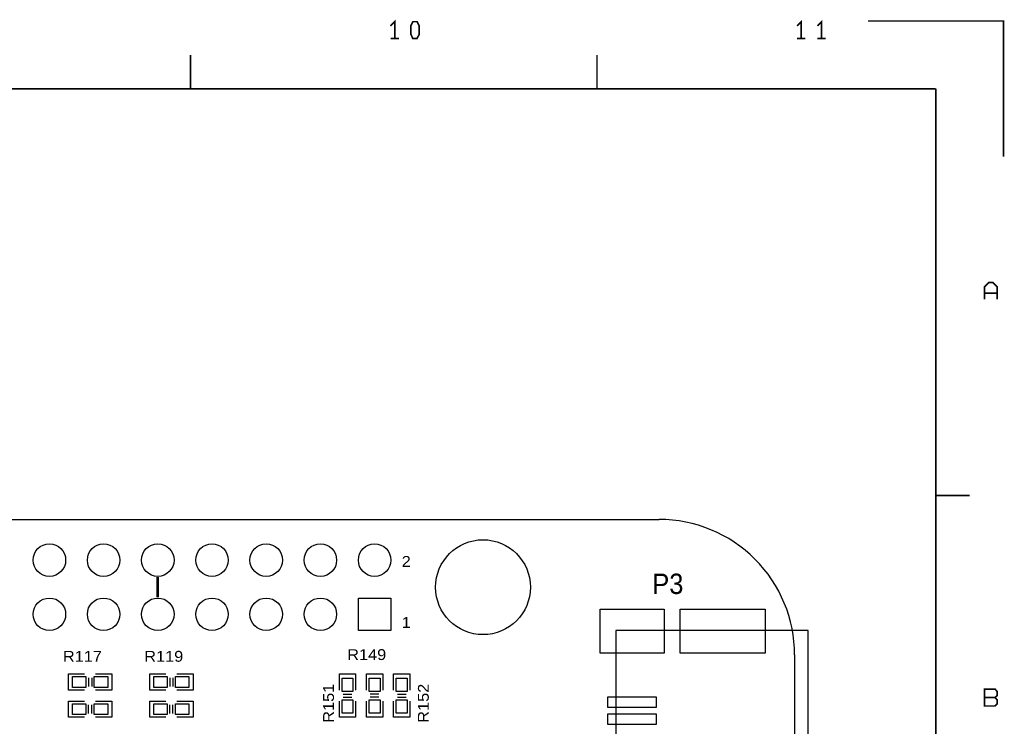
# Model space of a CAD drawing. Extents: x -14006 to 19506, y -9606 to 12409.
# Tile 22 of 22: x 12239 to 19506, y 7196 to 12409. Entities that reach past the tile are written whole.
import ezdxf

# ---------------------------------------------------------------- set-up
doc = ezdxf.new("R2010")
doc.units = 0
doc.layers.add('1', color=7, linetype='CONTINUOUS')

# ---------------------------------------------------------------- blocks, each defined once
blk = doc.blocks.new('FIGURE_CIRCLE')
blk.add_circle((0, 0), 0.5)
blk = doc.blocks.new('FIGURE_SQUARE')
blk.add_lwpolyline([(-0.5, -0.5), (-0.5, 0.5), (0.5, 0.5), (0.5, -0.5)], close=True)

msp = doc.modelspace()

# ---------------------------------------------------------------- linework, layer by layer
at = {"layer": '1'}
for points, const_width in [([(15007, 12271), (15007, 12395), (14976, 12364)], 12), ([(18007, 12271), (18007, 12395), (17976, 12364)], 12), ([(18126, 12364), (18157, 12395), (18157, 12271)], 12), ([(19500, 11400), (19500, 12400), (18500, 12400)], 12), ([(15038, 12271), (14976, 12271)], 12), ([(18038, 12271), (17976, 12271)], 12), ([(18126, 12271), (18188, 12271)], 12), ([(13500, 12150), (13500, 11900)], 12), ([(16500, 11900), (16500, 12150)], 12), ([(-13500, -9100), (-13500, 11900), (19000, 11900)], 12), ([(19000, -9100), (19000, 11900)], 12), ([(19453, 10346), (19453, 10439), (19422, 10470), (19391, 10470), (19360, 10439), (19360, 10346)], 12), ([(19360, 10392), (19453, 10392)], 12), ([(19250, 8900), (19000, 8900)], 12), ([(13258.6, 8147.64), (13258.6, 8297.64)], 20), ([(19360, 7408), (19438, 7408)], 12)]:
    msp.add_lwpolyline(points, dxfattribs=dict(at, const_width=const_width))
at = {"layer": '1', "const_width": 12}
for points in [[(15141, 12271), (15126, 12302), (15126, 12364), (15141, 12395), (15172, 12395), (15188, 12364), (15188, 12302), (15172, 12271)], [(19360, 7346), (19438, 7346), (19453, 7361), (19453, 7392), (19438, 7408), (19453, 7423), (19453, 7454), (19438, 7470), (19360, 7470), (19360, 7408)]]:
    msp.add_lwpolyline(points, close=True, dxfattribs=at)
at = {"layer": '1'}
for points in [[(6358.6, 8722.64), (16958.6, 8722.64)], [(17958.6, 7722.64), (17958.6, 1122.64)], [(12598.6, 7582.64), (12718.6, 7582.64)], [(12718.6, 7462.64), (12598.6, 7462.64), (12598.6, 7582.64)], [(12798.6, 7582.64), (12918.6, 7582.64), (12918.6, 7462.64), (12798.6, 7462.64)], [(13198.6, 7582.64), (13318.6, 7582.64)], [(13318.6, 7462.64), (13198.6, 7462.64), (13198.6, 7582.64)], [(13398.6, 7582.64), (13518.6, 7582.64), (13518.6, 7462.64), (13398.6, 7462.64)], [(14598.6, 7462.64), (14598.6, 7582.64), (14718.6, 7582.64), (14718.6, 7462.64)], [(14798.6, 7462.64), (14798.6, 7582.64), (14918.6, 7582.64)], [(14918.6, 7582.64), (14918.6, 7462.64)], [(14998.6, 7462.64), (14998.6, 7582.64), (15118.6, 7582.64), (15118.6, 7462.64)], [(12746.6, 7554.64), (12746.6, 7490.64)], [(12770.6, 7554.64), (12770.6, 7490.64)], [(13346.6, 7554.64), (13346.6, 7490.64)], [(13370.6, 7554.64), (13370.6, 7490.64)], [(14626.6, 7434.64), (14690.6, 7434.64)], [(14890.6, 7434.64), (14826.6, 7434.64)], [(15026.6, 7434.64), (15090.6, 7434.64)], [(12718.6, 7262.64), (12598.6, 7262.64), (12598.6, 7382.64), (12718.6, 7382.64)], [(12746.6, 7290.64), (12746.6, 7354.64)], [(12770.6, 7290.64), (12770.6, 7354.64)], [(12798.6, 7382.64), (12918.6, 7382.64), (12918.6, 7262.64)], [(13318.6, 7262.64), (13198.6, 7262.64), (13198.6, 7382.64), (13318.6, 7382.64)], [(13346.6, 7290.64), (13346.6, 7354.64)], [(13370.6, 7290.64), (13370.6, 7354.64)], [(13398.6, 7382.64), (13518.6, 7382.64), (13518.6, 7262.64)], [(14718.6, 7382.64), (14718.6, 7262.64), (14598.6, 7262.64)], [(14598.6, 7262.64), (14598.6, 7382.64)], [(14626.6, 7410.64), (14690.6, 7410.64)], [(14918.6, 7382.64), (14918.6, 7262.64), (14798.6, 7262.64), (14798.6, 7382.64)], [(14890.6, 7410.64), (14826.6, 7410.64)], [(15118.6, 7382.64), (15118.6, 7262.64), (14998.6, 7262.64)], [(14998.6, 7262.64), (14998.6, 7382.64)], [(15026.6, 7410.64), (15090.6, 7410.64)], [(12918.6, 7262.64), (12798.6, 7262.64)], [(13518.6, 7262.64), (13398.6, 7262.64)]]:
    msp.add_lwpolyline(points, dxfattribs=at)
msp.add_lwpolyline([(17958.6, 7722.64, 0.414214), (16958.6, 8722.64)], format="xyb", dxfattribs=at)
msp.add_lwpolyline([(18058.6, 7902.64), (16638.6, 7902.64), (16638.6, 6342.64), (18058.6, 6342.64)], close=True, dxfattribs=at)

# ---------------------------------------------------------------- block references
for name, p, xscale, yscale in [('FIGURE_CIRCLE', (12458.6, 8422.64), 240, 240), ('FIGURE_CIRCLE', (12858.6, 8422.64), 240, 240), ('FIGURE_CIRCLE', (13258.6, 8422.64), 240, 240), ('FIGURE_CIRCLE', (13658.6, 8422.64), 240, 240), ('FIGURE_CIRCLE', (14058.6, 8422.64), 240, 240), ('FIGURE_CIRCLE', (14458.6, 8422.64), 240, 240), ('FIGURE_CIRCLE', (14858.6, 8422.64), 240, 240), ('FIGURE_CIRCLE', (15658.6, 8222.64), 700, 700), ('FIGURE_CIRCLE', (12458.6, 8022.64), 240, 240), ('FIGURE_CIRCLE', (12858.6, 8022.64), 240, 240), ('FIGURE_CIRCLE', (13258.6, 8022.64), 240, 240), ('FIGURE_CIRCLE', (13658.6, 8022.64), 240, 240), ('FIGURE_CIRCLE', (14058.6, 8022.64), 240, 240), ('FIGURE_CIRCLE', (14458.6, 8022.64), 240, 240), ('FIGURE_SQUARE', (14858.6, 8022.64), 240, 240), ('FIGURE_SQUARE', (16758.6, 7898.64), 472, 324), ('FIGURE_SQUARE', (17426.6, 7898.64), 628, 324), ('FIGURE_SQUARE', (12678.6, 7522.64), 100, 80), ('FIGURE_SQUARE', (12838.6, 7522.64), 100, 80), ('FIGURE_SQUARE', (13278.6, 7522.64), 100, 80), ('FIGURE_SQUARE', (13438.6, 7522.64), 100, 80), ('FIGURE_SQUARE', (14658.6, 7502.64), 80, 100), ('FIGURE_SQUARE', (14858.6, 7502.64), 80, 100), ('FIGURE_SQUARE', (15058.6, 7502.64), 80, 100), ('FIGURE_SQUARE', (16758.6, 7374.64), 356, 80), ('FIGURE_SQUARE', (12678.6, 7322.64), 100, 80), ('FIGURE_SQUARE', (12838.6, 7322.64), 100, 80), ('FIGURE_SQUARE', (13278.6, 7322.64), 100, 80), ('FIGURE_SQUARE', (13438.6, 7322.64), 100, 80), ('FIGURE_SQUARE', (14658.6, 7342.64), 80, 100), ('FIGURE_SQUARE', (14858.6, 7342.64), 80, 100), ('FIGURE_SQUARE', (15058.6, 7342.64), 80, 100), ('FIGURE_SQUARE', (16758.6, 7248.64), 356, 80)]:
    msp.add_blockref(name, p, dxfattribs=dict(at, xscale=xscale, yscale=yscale))

# ---------------------------------------------------------------- texts
for s, height, width, p in [('2', 80, 1.125, (15058.6, 8372.64)), ('P3', 150, 0.933333, (16908.6, 8172.64)), ('1', 80, 1.125, (15058.6, 7922.64)), ('R117', 80, 1.125, (12558.6, 7672.64)), ('R119', 80, 1.125, (13158.6, 7672.64)), ('R149', 80, 1.125, (14656.6, 7685.28))]:
    msp.add_text(s, height=height, dxfattribs=dict(at, width=width)).set_placement(p)
at = {"layer": '1', "width": 1.125}
for s, p in [('R151', (14558.6, 7222.64)), ('R152', (15258.6, 7222.64))]:
    msp.add_text(s, height=80, rotation=90, dxfattribs=at).set_placement(p)

doc.saveas('drawing.dxf')
